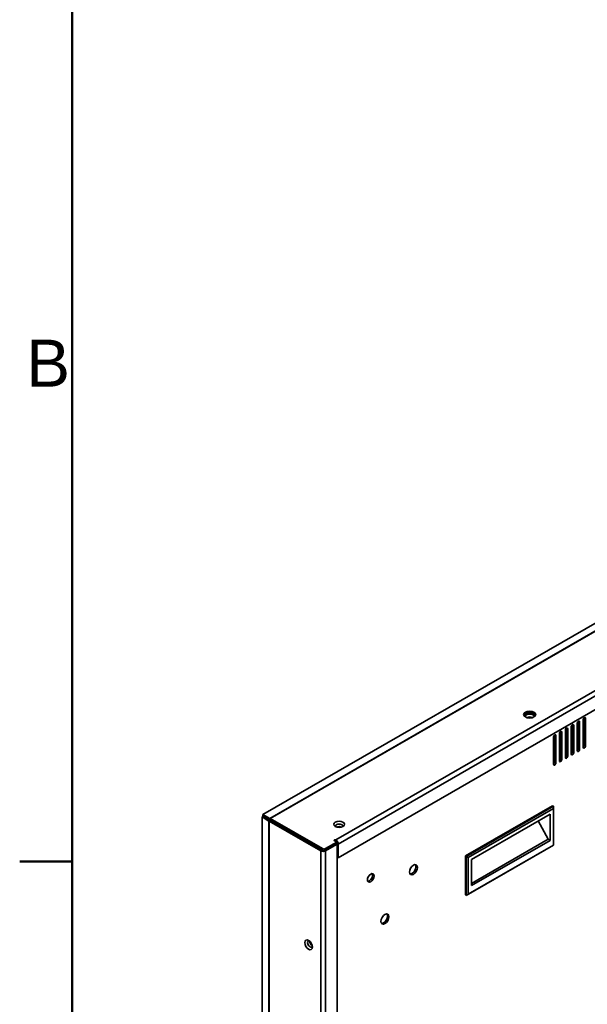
# Model space of a CAD drawing. Header units: millimetres. Extents: x 0 to 4200, y 0 to 2970.
# Tile 5 of 22: x 61 to 484, y 636 to 1370. Entities that reach past the tile are written whole.
import ezdxf

# ---------------------------------------------------------------- set-up
doc = ezdxf.new("R2010")
doc.units = ezdxf.units.MM
doc.header["$LTSCALE"] = 10
for name, color, linetype, lineweight in [('Rahmen_0', 7, 'Continuous', 50), ('Rahmen_2', 7, 'Continuous', 50), ('Sichtbare Kanten(ISO)', 7, 'Continuous', 35), ('Sichtbare tangentiale Kanten(ISO)', 7, 'Continuous', 35)]:
    doc.layers.add(name, color=color, linetype=linetype, lineweight=lineweight)
doc.styles.add('Aktuell-BSI', font='arial.ttf')

# ---------------------------------------------------------------- blocks, each defined once
blk = doc.blocks.new('Ränder Standardrahmen')
at = {"layer": 'Rahmen_0'}
blk.add_line((10, 74.25), (6.1, 74.25), dxfattribs=at)
at = {"layer": 'Rahmen_0', "flags": 128}
blk.add_lwpolyline([(10, 10), (10, 287), (410, 287), (410, 10), (10, 10)], dxfattribs=at)
at = {"layer": 'Rahmen_2', "insert": (6.594, 109.625), "char_height": 3.5, "attachment_point": 7, "style": 'Aktuell-BSI'}
blk.add_mtext('B', dxfattribs=at)

msp = doc.modelspace()

# ---------------------------------------------------------------- linework, layer by layer
at = {"layer": 'Sichtbare Kanten(ISO)'}
for p, q in [((1101.58, 1272.29), (242.16, 777.39)), ((298.43, 745.27), (1136.64, 1227.95)), ((472.87, 824.13), (472.87, 844.34)), ((473.94, 843.95), (473.94, 823.52)), ((476.59, 825.04), (476.59, 845.48)), ((477.29, 826.67), (477.29, 846.89)), ((478.35, 846.5), (478.35, 826.06)), ((481.01, 827.59), (481.01, 848.03)), ((481.71, 829.22), (481.71, 849.43)), ((482.77, 849.04), (482.77, 828.61)), ((459.62, 816.49), (459.62, 836.71)), ((460.68, 836.32), (460.68, 815.88)), ((463.33, 817.41), (463.33, 837.85)), ((464.04, 819.04), (464.04, 839.25)), ((465.1, 838.86), (465.1, 818.43)), ((467.75, 819.95), (467.75, 840.39)), ((468.46, 821.58), (468.46, 841.8)), ((469.52, 841.41), (469.52, 820.97)), ((472.17, 822.5), (472.17, 842.94)), ((458.91, 814.86), (458.91, 835.3)), ((393.18, 746.68), (458.1, 784.06)), ((458.8, 783.66), (393.89, 746.28)), ((458.8, 782.02), (395.31, 745.46)), ((397.78, 744.03), (456.33, 777.74)), ((456.33, 777.74), (456.33, 758.22)), ((458.8, 783.66), (458.1, 784.06)), ((458.8, 782.02), (458.8, 783.66)), ((458.8, 754.64), (458.8, 782.02)), ((242.26, 776.11), (241.74, 775.84)), ((241.74, 216.47), (241.74, 775.84)), ((241.74, 775.84), (246.83, 772.58)), ((242.16, 777.39), (242.22, 776.13)), ((247.54, 774.62), (242.16, 777.39)), ((242.22, 776.13), (247.59, 773.36)), ((246.92, 772.52), (285.35, 750.4)), ((247.63, 774.57), (286.76, 752.03)), ((247.63, 773.34), (286.76, 750.8)), ((247.95, 773.16), (247.94, 773.16)), ((247.99, 773.13), (286.41, 751.01)), ((447.57, 772.7), (454.91, 759.03)), ((267.39, 761.96), (267.39, 761.96)), ((268.45, 761.35), (268.45, 761.35)), ((297.37, 756.92), (288.89, 752.03)), ((288.89, 750.8), (297.37, 755.69)), ((297.37, 756.92), (295.6, 757.94)), ((297.37, 755.69), (297.37, 756.92)), ((297.37, 755.69), (297.37, 755.69)), ((297.72, 755.49), (297.37, 755.69)), ((454.91, 759.03), (397.78, 726.13)), ((456.33, 758.22), (397.78, 724.5)), ((454.91, 759.03), (456.33, 758.22)), ((285.71, 751.41), (285.71, 751.41)), ((288.89, 750.4), (297.72, 755.49)), ((297.72, 196.12), (297.72, 755.49)), ((298.43, 755.48), (298.43, 745.27)), ((458.8, 754.63), (393.89, 717.25)), ((458.8, 754.64), (395.31, 718.07)), ((458.8, 754.63), (458.8, 754.64)), ((298.43, 745.27), (297.72, 745.67)), ((393.18, 746.68), (393.89, 746.28)), ((393.18, 717.66), (393.18, 746.68)), ((393.89, 746.28), (395.31, 745.46)), ((393.89, 717.25), (393.89, 746.28)), ((395.31, 745.46), (395.31, 718.07)), ((397.78, 724.5), (397.78, 744.03)), ((393.89, 717.25), (393.18, 717.66)), ((395.31, 718.07), (393.89, 717.25)), ((278.7, 680.05), (278.7, 680.8))]:
    msp.add_line(p, q, dxfattribs=at)
for centre, major_axis, ratio in [((441.13, 851.96), (-4.5, 0), 0.575862), ((299.1, 770.17), (-4, 0), 0.575862), ((322.65, 730.26), (1.75, 3.03), 0.578093), ((354.47, 736.32), (2.1, 3.64), 0.578093), ((333.26, 699.58), (2.1, 3.64), 0.578093), ((276.33, 680.37), (-2, 3.47), 0.578093)]:
    msp.add_ellipse(centre, major_axis=major_axis, ratio=ratio, dxfattribs=at)
for centre, major_axis, ratio, start_param, end_param in [((441.13, 850.73), (4.5, 0), 0.575862, 0.238881, 2.902712), ((441.13, 849.99), (-4, 0), 0.575862, 3.414977, 6.009801), ((441.13, 848.77), (-2.5, 0), 0.575862, 3.787163, 5.637615), ((473.05, 843.44), (0.62, 1.08), 0.578093, 5.495853, 8.637446), ((477.47, 845.99), (0.62, 1.08), 0.578093, 5.495853, 8.637446), ((481.89, 848.53), (0.62, 1.08), 0.578093, 5.495853, 8.637446), ((459.79, 835.81), (0.62, 1.08), 0.578093, 5.495853, 8.637446), ((464.21, 838.35), (0.62, 1.08), 0.578093, 5.495853, 8.637446), ((468.63, 840.9), (0.62, 1.08), 0.578093, 5.495853, 8.637446), ((480.83, 828.71), (0.62, 1.08), 0.578093, 4.126415, 5.495853), ((471.99, 823.62), (0.62, 1.08), 0.578093, 4.126415, 5.495853), ((473.05, 823.01), (-0.62, -1.08), 0.578093, 5.495853, 8.637446), ((476.41, 826.16), (0.62, 1.08), 0.578093, 4.126415, 5.495853), ((477.47, 825.55), (-0.62, -1.08), 0.578093, 5.495853, 8.637446), ((481.89, 828.1), (-0.62, -1.08), 0.578093, 5.495853, 8.637446), ((458.73, 815.98), (0.62, 1.08), 0.578093, 4.126415, 5.495853), ((459.79, 815.37), (-0.62, -1.08), 0.578093, 5.495853, 8.637446), ((463.15, 818.53), (0.62, 1.08), 0.578093, 4.126415, 5.495853), ((464.21, 817.92), (-0.62, -1.08), 0.578093, 5.495853, 8.637446), ((467.57, 821.07), (0.62, 1.08), 0.578093, 4.126415, 5.495853), ((468.63, 820.46), (-0.62, -1.08), 0.578093, 5.495853, 8.637446), ((248.69, 773.54), (-2.5, 0), 0.575862, 0.733038, 0.785398), ((247.63, 772.52), (1.25, -2.17), 0.578093, 2.358128, 2.410488), ((247.63, 772.52), (0.499, -0.867), 0.578093, 2.358128, 2.410488), ((248.69, 773.54), (-1, 0), 0.575862, 0.733038, 0.785398), ((299.1, 768.95), (2.5, 0), 0.575862, 5.771345, 9.936618), ((299.1, 766.98), (-2.5, 0), 0.575862, 3.99751, 5.427268), ((296.13, 758.24), (-0.75, 0), 0.575862, 3.926991, 7.068583), ((296.66, 756.5), (1.25, -2.17), 0.578093, 0.787332, 2.358128), ((287.12, 751.41), (2.5, 0), 0.575862, 3.926991, 5.497787), ((287.12, 751.41), (1, 0), 0.575862, 3.926991, 3.98925), ((287.82, 752.64), (-1.5, 0), 0.575862, 0.785398, 2.356194), ((287.82, 751.42), (1.5, 0), 0.575862, 3.926991, 5.497787), ((353.41, 736.94), (-2.1, -3.64), 0.578093, 0.254799, 2.886793), ((321.59, 730.87), (-1.75, -3.03), 0.578093, 0.307274, 2.834319), ((332.2, 700.19), (-2.1, -3.64), 0.578093, 0.254799, 2.886793), ((277.4, 680.98), (-1.25, 2.17), 0.578093, 5.762392, 9.945571), ((278.99, 681.9), (1.25, -2.17), 0.578093, 3.903371, 5.521407)]:
    msp.add_ellipse(centre, major_axis=major_axis, ratio=ratio, start_param=start_param, end_param=end_param, dxfattribs=at)
at = {"layer": 'Sichtbare tangentiale Kanten(ISO)'}
for p, q in [((247.54, 774.62), (1106.96, 1269.52)), ((1107.05, 1269.47), (247.63, 774.57)), ((296.66, 758.55), (1134.87, 1241.24)), ((1136.64, 1238.17), (298.43, 755.48)), ((473.94, 843.95), (473.05, 844.46)), ((478.35, 846.5), (477.47, 847.01)), ((482.77, 849.04), (481.89, 849.55)), ((460.68, 836.32), (459.79, 836.83)), ((465.1, 838.86), (464.21, 839.37)), ((469.52, 841.41), (468.63, 841.92)), ((482.77, 828.61), (481.71, 829.22)), ((473.94, 823.52), (472.87, 824.13)), ((478.35, 826.06), (477.29, 826.67)), ((460.68, 815.88), (459.62, 816.49)), ((465.1, 818.43), (464.04, 819.04)), ((469.52, 820.97), (468.46, 821.58)), ((246.83, 772.58), (247.95, 773.16)), ((246.83, 213.21), (246.83, 772.58)), ((247.99, 773.13), (246.92, 772.52)), ((246.92, 772.52), (246.92, 213.16)), ((247.59, 773.36), (247.54, 774.62)), ((247.63, 774.57), (247.63, 773.34)), ((296.66, 757.32), (296.66, 758.55)), ((298.43, 755.48), (297.37, 756.1)), ((285.35, 750.4), (286.41, 751.01)), ((285.35, 191.03), (285.35, 750.4)), ((286.76, 752.03), (286.76, 750.8)), ((288.47, 750.64), (288.89, 750.4)), ((288.89, 750.8), (288.89, 752.03)), ((288.89, 750.4), (288.89, 191.03))]:
    msp.add_line(p, q, dxfattribs=at)

# ---------------------------------------------------------------- block references
at = {"xscale": 10, "yscale": 10, "zscale": 10}
msp.add_blockref('Ränder Standardrahmen', (0, 0), dxfattribs=at)

doc.saveas('drawing.dxf')
